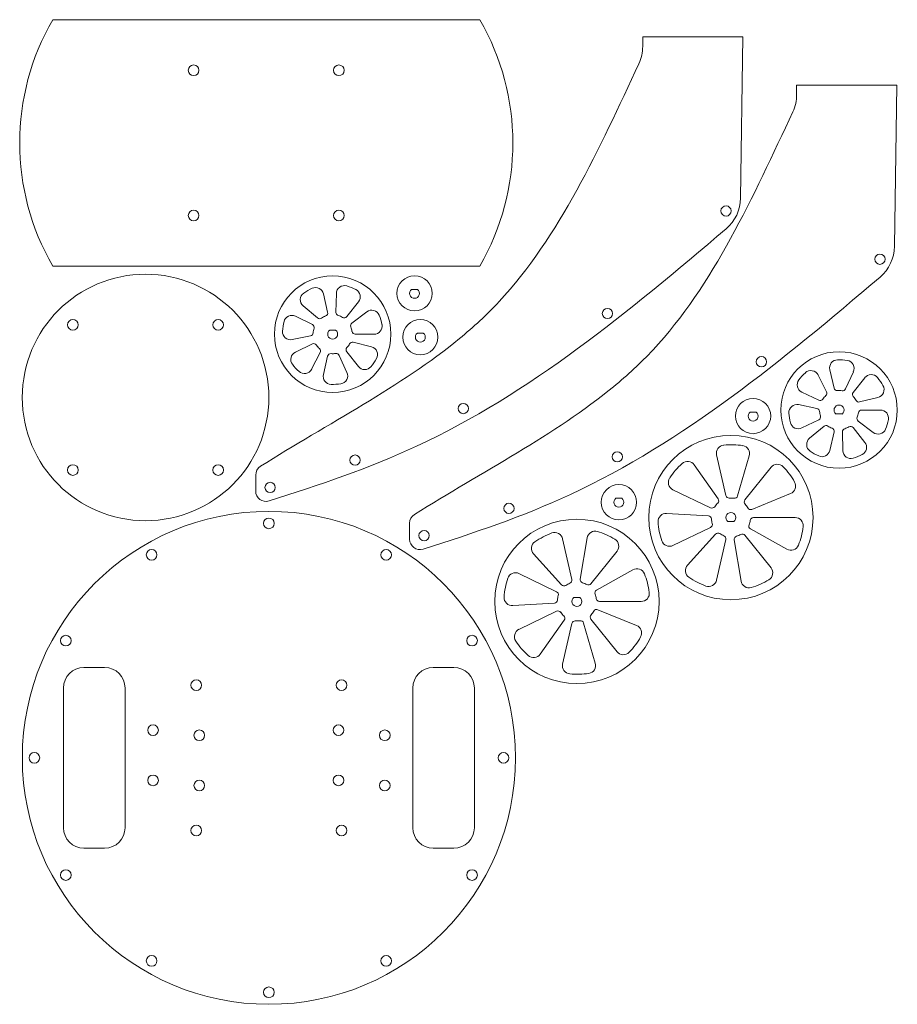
# Model space of a CAD drawing. Header units: inches. Extents: x 0.8 to 22.2, y 23.1 to 47.
import ezdxf

# ---------------------------------------------------------------- set-up
doc = ezdxf.new("R2010")
doc.units = ezdxf.units.IN
doc.header["$MEASUREMENT"] = 0

msp = doc.modelspace()

# ---------------------------------------------------------------- linework, layer by layer
at = {"color": 7, "linetype": 'Continuous', "lineweight": 15}
for p, q in [((1.613, 47.039), (12.005, 47.039)), ((15.969, 46.619), (18.403, 46.619)), ((15.969, 46.39), (15.969, 46.619)), ((18.403, 46.619), (18.351, 42.696)), ((19.715, 45.445), (22.149, 45.445)), ((19.715, 45.217), (19.715, 45.445)), ((22.149, 45.445), (22.098, 41.522)), ((12.005, 41.039), (1.613, 41.039)), ((8.302, 39.917), (8.2, 40.365)), ((8.515, 40.372), (8.505, 39.915)), ((10.489, 40.473), (10.344, 40.473)), ((7.707, 40.071), (8.059, 39.778)), ((8.766, 39.811), (9.052, 40.17)), ((7.93, 39.621), (7.517, 39.82)), ((9.255, 39.929), (8.891, 39.651)), ((7.439, 39.251), (7.887, 39.343)), ((8.496, 39.48), (8.352, 39.48)), ((8.973, 39.383), (9.432, 39.383)), ((10.631, 39.407), (10.485, 39.407)), ((7.93, 39.145), (7.517, 38.946)), ((9.369, 39.074), (8.925, 39.185)), ((7.913, 38.531), (8.121, 38.938)), ((8.302, 38.848), (8.2, 38.401)), ((8.772, 38.452), (8.582, 38.868)), ((8.766, 38.954), (9.052, 38.595)), ((20.236, 38.389), (20.443, 37.981)), ((20.625, 38.071), (20.523, 38.519)), ((21.095, 38.468), (20.905, 38.051)), ((21.089, 37.965), (21.375, 38.324)), ((20.253, 37.775), (19.84, 37.974)), ((19.762, 37.668), (20.21, 37.576)), ((21.692, 37.845), (21.248, 37.734)), ((18.727, 37.487), (18.582, 37.487)), ((20.819, 37.44), (20.675, 37.44)), ((21.295, 37.537), (21.754, 37.537)), ((20.253, 37.299), (19.84, 37.1)), ((21.577, 36.991), (21.214, 37.268)), ((20.03, 36.849), (20.381, 37.142)), ((20.625, 37.002), (20.523, 36.555)), ((20.838, 36.547), (20.828, 37.005)), ((21.089, 37.108), (21.375, 36.749)), ((17.993, 35.453), (17.767, 36.445)), ((17.221, 36.204), (17.806, 35.373)), ((18.563, 36.42), (18.277, 35.444)), ((6.551, 35.562), (6.551, 35.955)), ((18.457, 35.347), (19.091, 36.142)), ((17.621, 35.157), (16.705, 35.598)), ((19.568, 35.505), (18.627, 35.119)), ((15.462, 35.389), (15.316, 35.389)), ((16.552, 35.021), (17.567, 34.96)), ((10.298, 34.389), (10.298, 34.782)), ((18.187, 34.822), (18.043, 34.822)), ((18.664, 34.919), (19.68, 34.919)), ((17.621, 34.681), (16.705, 34.24)), ((17.061, 33.761), (17.742, 34.516)), ((19.479, 34.148), (18.591, 34.644)), ((14.246, 33.412), (14.02, 34.403)), ((14.616, 34.424), (14.45, 33.42)), ((17.993, 34.384), (17.767, 33.393)), ((18.363, 33.372), (18.197, 34.375)), ((18.457, 34.49), (19.091, 33.695)), ((13.314, 34.035), (13.995, 33.28)), ((14.71, 33.306), (15.344, 34.101)), ((13.874, 33.115), (12.958, 33.556)), ((15.732, 33.647), (14.844, 33.152)), ((14.441, 32.974), (14.296, 32.974)), ((14.917, 32.877), (15.934, 32.877)), ((12.806, 32.775), (13.821, 32.836)), ((13.874, 32.639), (12.958, 32.198)), ((15.821, 32.291), (14.88, 32.676)), ((13.474, 31.591), (14.059, 32.423)), ((14.71, 32.448), (15.344, 31.653)), ((14.246, 32.343), (14.02, 31.351)), ((14.816, 31.376), (14.53, 32.352)), ((2.873, 31.27), (2.373, 31.27)), ((10.873, 31.27), (11.373, 31.27)), ((1.873, 30.77), (1.873, 27.37)), ((3.373, 27.37), (3.373, 30.77)), ((10.373, 27.37), (10.373, 30.77)), ((11.873, 30.77), (11.873, 27.37)), ((2.373, 26.87), (2.873, 26.87)), ((11.373, 26.87), (10.873, 26.87))]:
    msp.add_line(p, q, dxfattribs=at)
for centre, radius in [((5.041, 45.806), 0.13), ((8.576, 45.806), 0.13), ((17.996, 42.382), 0.125), ((5.041, 42.271), 0.13), ((8.576, 42.271), 0.13), ((21.743, 41.208), 0.125), ((3.871, 37.843), 3), ((8.424, 39.383), 1.417), ((10.417, 40.377), 0.429), ((15.111, 39.887), 0.125), ((2.103, 39.611), 0.13), ((5.639, 39.611), 0.13), ((10.558, 39.311), 0.429), ((18.857, 38.713), 0.125), ((20.747, 37.537), 1.417), ((11.604, 37.572), 0.125), ((18.655, 37.39), 0.429), ((18.115, 34.919), 2), ((8.968, 36.317), 0.125), ((15.351, 36.398), 0.125), ((2.103, 36.076), 0.13), ((5.639, 36.076), 0.13), ((6.902, 35.653), 0.125), ((15.389, 35.292), 0.429), ((12.715, 35.143), 0.125), ((6.873, 29.07), 6), ((6.873, 34.778), 0.13), ((14.368, 32.877), 2), ((10.648, 34.479), 0.125), ((4.019, 34.013), 0.13), ((9.727, 34.013), 0.13), ((1.93, 31.924), 0.13), ((11.816, 31.924), 0.13), ((5.105, 30.838), 0.13), ((8.641, 30.838), 0.13), ((4.054, 29.743), 0.13), ((5.179, 29.618), 0.13), ((8.567, 29.743), 0.13), ((9.692, 29.618), 0.13), ((1.165, 29.07), 0.13), ((12.581, 29.07), 0.13), ((4.054, 28.522), 0.13), ((5.179, 28.397), 0.13), ((8.567, 28.522), 0.13), ((9.692, 28.397), 0.13), ((5.105, 27.302), 0.13), ((8.641, 27.302), 0.13), ((1.93, 26.216), 0.13), ((11.816, 26.216), 0.13), ((4.019, 24.127), 0.13), ((9.727, 24.127), 0.13), ((6.873, 23.362), 0.13)]:
    msp.add_circle(centre, radius, dxfattribs=at)
for centre, radius, start, end in [((6.809, 44.039), 6, 150, 210), ((6.809, 44.039), 6, 330, 30), ((14.969, 46.39), 1, 334.9813, 0), ((18.715, 45.217), 1, 334.9813, 0), ((17.351, 42.709), 1, 310.3787, 359.2456), ((21.098, 41.535), 1, 310.3787, 359.2456), ((8.008, 40.321), 0.197, 12.8571, 113.9145), ((8.712, 40.368), 0.197, 73.7232, 178.7467), ((8.424, 39.383), 1.223, 62.4859, 73.7232), ((7.833, 40.222), 0.197, 125.1518, 230.1752), ((8.424, 39.383), 1.223, 113.9145, 125.1518), ((8.898, 40.293), 0.197, 321.4286, 62.4859), ((10.417, 40.377), 0.121, 126.8823, 53.1177), ((7.431, 39.642), 0.197, 64.2857, 165.3431), ((8.424, 39.383), 0.475, 111.0292, 124.6851), ((8.226, 39.9), 0.0787, 291.0292, 12.8571), ((8.584, 39.913), 0.0787, 178.7467, 253.2565), ((8.424, 39.383), 0.475, 59.6006, 73.2565), ((8.705, 39.86), 0.0787, 239.6006, 321.4286), ((9.374, 39.772), 0.197, 22.2947, 127.3181), ((8.424, 39.383), 1.223, 11.0573, 22.2947), ((8.424, 39.383), 1.223, 165.3431, 176.5804), ((7.896, 39.55), 0.0787, 342.4578, 64.2857), ((8.109, 39.838), 0.0787, 230.1752, 304.6851), ((8.939, 39.589), 0.0787, 127.3181, 201.8279), ((8.424, 39.383), 0.475, 8.1721, 21.8279), ((9.432, 39.579), 0.197, 270, 11.0573), ((7.4, 39.444), 0.197, 176.5804, 281.6038), ((7.872, 39.42), 0.0787, 281.6038, 356.1136), ((8.424, 39.383), 0.475, 162.4578, 176.1136), ((8.424, 39.383), 0.121, 126.6341, 53.3659), ((8.973, 39.461), 0.0787, 188.1721, 270), ((10.558, 39.311), 0.121, 126.8823, 53.1177), ((7.964, 39.074), 0.0787, 33.8864, 115.7143), ((8.424, 39.383), 0.475, 213.8864, 227.5422), ((8.424, 39.383), 0.475, 316.7435, 330.3994), ((8.906, 39.109), 0.0787, 75.8895, 150.3994), ((9.321, 38.883), 0.197, 330.8661, 75.8895), ((7.602, 38.768), 0.197, 115.7143, 216.7716), ((8.05, 38.974), 0.0787, 333.0324, 47.5422), ((8.379, 38.831), 0.0787, 85.3149, 167.1429), ((8.424, 39.383), 0.475, 265.3149, 278.9708), ((8.511, 38.835), 0.0787, 24.461, 98.9708), ((8.828, 39.003), 0.0787, 136.7435, 218.5714), ((8.424, 39.383), 1.223, 216.7716, 228.0089), ((9.206, 38.718), 0.197, 218.5714, 319.6288), ((8.424, 39.383), 1.223, 319.6288, 330.8661), ((20.715, 38.563), 0.197, 91.7998, 192.8571), ((20.747, 37.537), 1.223, 80.5625, 91.7998), ((20.915, 38.549), 0.197, 335.539, 80.5625), ((7.738, 38.62), 0.197, 228.0089, 333.0324), ((8.392, 38.357), 0.197, 167.1429, 268.2002), ((8.593, 38.37), 0.197, 279.4375, 24.461), ((20.747, 37.537), 1.223, 131.9911, 143.2284), ((20.06, 38.3), 0.197, 26.9676, 131.9911), ((21.529, 38.202), 0.197, 40.3712, 141.4286), ((8.424, 39.383), 1.223, 268.2002, 279.4375), ((19.925, 38.151), 0.197, 143.2284, 244.2857), ((20.747, 37.537), 1.223, 29.1339, 40.3712), ((21.644, 38.036), 0.197, 284.1105, 29.1339), ((20.747, 37.537), 0.475, 132.4578, 146.1136), ((20.373, 37.945), 0.0787, 312.4578, 26.9676), ((20.702, 38.089), 0.0787, 192.8571, 274.6851), ((20.747, 37.537), 0.475, 81.0292, 94.6851), ((20.833, 38.084), 0.0787, 261.0292, 335.539), ((21.151, 37.916), 0.0787, 141.4286, 223.2565), ((19.723, 37.475), 0.197, 78.3962, 183.4196), ((20.287, 37.846), 0.0787, 244.2857, 326.1136), ((20.747, 37.537), 0.121, 306.6341, 233.3659), ((20.747, 37.537), 0.475, 29.6006, 43.2565), ((21.229, 37.81), 0.0787, 209.6006, 284.1105), ((18.655, 37.39), 0.121, 126.8823, 53.1177), ((20.747, 37.537), 1.223, 183.4196, 194.6569), ((20.194, 37.499), 0.0787, 3.8864, 78.3962), ((20.219, 37.37), 0.0787, 295.7143, 17.5422), ((20.747, 37.537), 0.475, 183.8864, 197.5422), ((20.747, 37.537), 0.475, 338.1721, 351.8279), ((21.295, 37.458), 0.0787, 90, 171.8279), ((21.754, 37.34), 0.197, 348.9427, 90), ((19.754, 37.277), 0.197, 194.6569, 295.7143), ((20.432, 37.081), 0.0787, 55.3149, 129.8248), ((21.261, 37.331), 0.0787, 158.1721, 232.6819), ((20.747, 37.537), 1.223, 337.7053, 348.9427), ((20.747, 37.537), 0.475, 235.3149, 248.9708), ((20.548, 37.02), 0.0787, 347.1429, 68.9708), ((20.907, 37.006), 0.0787, 106.7435, 181.2533), ((20.747, 37.537), 0.475, 286.7435, 300.3994), ((21.027, 37.059), 0.0787, 38.5714, 120.3994), ((21.697, 37.147), 0.197, 232.6819, 337.7053), ((17.959, 36.488), 0.197, 95.689, 192.8571), ((18.115, 34.919), 1.774, 80.5625, 95.689), ((20.156, 36.697), 0.197, 129.8248, 234.8482), ((21.221, 36.626), 0.197, 297.5141, 38.5714), ((18.374, 36.475), 0.197, 343.6843, 80.5625), ((20.747, 37.537), 1.223, 234.8482, 246.0855), ((20.331, 36.598), 0.197, 246.0855, 347.1429), ((21.035, 36.551), 0.197, 181.2533, 286.2768), ((20.747, 37.537), 1.223, 286.2768, 297.5141), ((18.115, 34.919), 1.774, 131.9911, 147.1176), ((17.06, 36.091), 0.197, 35.1129, 131.9911), ((19.245, 36.02), 0.197, 44.2604, 141.4286), ((6.801, 35.955), 0.25, 122.2394, 180), ((18.115, 34.919), 1.774, 29.1339, 44.2604), ((16.79, 35.775), 0.197, 147.1176, 244.2857), ((19.493, 35.687), 0.197, 292.2557, 29.1339), ((6.801, 35.562), 0.25, 180, 287.4768), ((15.389, 35.292), 0.121, 126.8823, 53.1177), ((18.115, 34.919), 0.475, 132.4578, 146.1136), ((17.741, 35.327), 0.0787, 312.4578, 35.1129), ((18.07, 35.471), 0.0787, 192.8571, 274.6851), ((18.115, 34.919), 0.475, 81.0292, 94.6851), ((18.202, 35.466), 0.0787, 261.0292, 343.6843), ((18.519, 35.298), 0.0787, 141.4286, 223.2565), ((18.115, 34.919), 0.475, 29.6006, 43.2565), ((16.54, 34.825), 0.197, 86.5414, 183.4196), ((17.655, 35.228), 0.0787, 244.2857, 326.1136), ((18.115, 34.919), 0.121, 306.6341, 233.3659), ((18.597, 35.192), 0.0787, 209.6006, 292.2557), ((10.548, 34.782), 0.25, 122.2394, 180), ((18.115, 34.919), 1.774, 183.4196, 198.5461), ((17.563, 34.881), 0.0787, 3.8864, 86.5414), ((17.587, 34.752), 0.0787, 295.7143, 17.5422), ((18.115, 34.919), 0.475, 183.8864, 197.5422), ((18.115, 34.919), 0.475, 338.1721, 351.8279), ((18.664, 34.84), 0.0787, 90, 171.8279), ((19.68, 34.722), 0.197, 352.8319, 90), ((14.368, 32.877), 1.774, 110.0253, 125.1518), ((13.828, 34.359), 0.197, 12.8571, 110.0253), ((14.811, 34.391), 0.197, 73.7232, 170.6014), ((14.368, 32.877), 1.774, 58.5967, 73.7232), ((17.8, 34.463), 0.0787, 55.3149, 137.97), ((18.115, 34.919), 0.475, 235.3149, 248.9708), ((18.396, 34.441), 0.0787, 38.5714, 120.3994), ((18.629, 34.713), 0.0787, 158.1721, 240.8272), ((18.115, 34.919), 1.774, 337.7053, 352.8319), ((10.548, 34.389), 0.25, 180, 287.4768), ((13.46, 34.167), 0.197, 125.1518, 222.03), ((15.19, 34.224), 0.197, 321.4286, 58.5967), ((16.62, 34.417), 0.197, 198.5461, 295.7143), ((17.916, 34.402), 0.0787, 347.1429, 68.9708), ((18.275, 34.388), 0.0787, 106.7435, 189.3986), ((18.115, 34.919), 0.475, 286.7435, 300.3994), ((19.575, 34.32), 0.197, 240.8272, 337.7053), ((12.873, 33.379), 0.197, 64.2857, 161.4539), ((15.828, 33.476), 0.197, 22.2947, 119.1728), ((17.207, 33.629), 0.197, 137.97, 234.8482), ((18.937, 33.572), 0.197, 301.4033, 38.5714), ((14.368, 32.877), 1.774, 161.4539, 176.5804), ((14.368, 32.877), 0.475, 111.0292, 124.6851), ((14.17, 33.394), 0.0787, 291.0292, 12.8571), ((14.528, 33.408), 0.0787, 170.6014, 253.2565), ((14.368, 32.877), 0.475, 59.6006, 73.2565), ((14.368, 32.877), 1.774, 7.1681, 22.2947), ((18.115, 34.919), 1.774, 234.8482, 249.9747), ((17.575, 33.437), 0.197, 249.9747, 347.1429), ((18.557, 33.404), 0.197, 189.3986, 286.2768), ((18.115, 34.919), 1.774, 286.2768, 301.4033), ((13.84, 33.044), 0.0787, 342.4578, 64.2857), ((14.053, 33.333), 0.0787, 222.03, 304.6851), ((14.649, 33.355), 0.0787, 239.6006, 321.4286), ((14.883, 33.083), 0.0787, 119.1728, 201.8279), ((15.934, 33.074), 0.197, 270, 7.1681), ((12.794, 32.971), 0.197, 176.5804, 273.4586), ((13.816, 32.915), 0.0787, 273.4586, 356.1136), ((14.368, 32.877), 0.475, 162.4578, 176.1136), ((14.368, 32.877), 0.121, 126.6341, 53.3659), ((14.368, 32.877), 0.475, 8.1721, 21.8279), ((14.917, 32.956), 0.0787, 188.1721, 270), ((13.909, 32.568), 0.0787, 33.8864, 115.7143), ((14.368, 32.877), 0.475, 213.8864, 227.5422), ((14.368, 32.877), 0.475, 316.7435, 330.3994), ((14.85, 32.604), 0.0787, 67.7443, 150.3994), ((13.995, 32.468), 0.0787, 324.8871, 47.5422), ((14.323, 32.325), 0.0787, 85.3149, 167.1429), ((14.368, 32.877), 0.475, 265.3149, 278.9708), ((14.455, 32.33), 0.0787, 16.3157, 98.9708), ((14.772, 32.498), 0.0787, 136.7435, 218.5714), ((13.044, 32.021), 0.197, 115.7143, 212.8824), ((15.746, 32.109), 0.197, 330.8661, 67.7443), ((14.368, 32.877), 1.774, 212.8824, 228.0089), ((14.368, 32.877), 1.774, 315.7396, 330.8661), ((15.498, 31.776), 0.197, 218.5714, 315.7396), ((13.313, 31.705), 0.197, 228.0089, 324.8871), ((2.373, 30.77), 0.5, 90, 180), ((2.873, 30.77), 0.5, 0, 90), ((10.873, 30.77), 0.5, 90, 180), ((11.373, 30.77), 0.5, 0, 90), ((14.212, 31.307), 0.197, 167.1429, 264.311), ((14.627, 31.321), 0.197, 279.4375, 16.3157), ((14.368, 32.877), 1.774, 264.311, 279.4375), ((2.373, 27.37), 0.5, 180, 270), ((2.873, 27.37), 0.5, 270, 0), ((10.873, 27.37), 0.5, 180, 270), ((11.373, 27.37), 0.5, 270, 0)]:
    msp.add_arc(centre, radius, start, end, dxfattribs=at)
for points, knots in [([(6.668, 36.167), (8.298, 37.195), (10.52, 38.328), (13.725, 41.284), (14.921, 43.922), (15.875, 45.967)], [0.0154529, 0.0154529, 0.0154529, 0.0154529, 0.4203938, 0.5177582, 0.9890965, 0.9890965, 0.9890965, 0.9890965]), ([(10.414, 34.993), (12.045, 36.021), (14.267, 37.155), (17.472, 40.11), (18.667, 42.749), (19.621, 44.794)], [0.0154529, 0.0154529, 0.0154529, 0.0154529, 0.4203938, 0.5177582, 0.9890965, 0.9890965, 0.9890965, 0.9890965]), ([(17.999, 41.947), (15.623, 39.927), (12.233, 37.112), (8.101, 35.71), (6.876, 35.324)], [0.0308643, 0.0308643, 0.0308643, 0.0308643, 0.6663069, 0.9301913, 0.9301913, 0.9301913, 0.9301913]), ([(21.746, 40.774), (19.37, 38.753), (15.98, 35.938), (11.847, 34.536), (10.623, 34.15)], [0.0308643, 0.0308643, 0.0308643, 0.0308643, 0.6663069, 0.9301913, 0.9301913, 0.9301913, 0.9301913])]:
    msp.add_open_spline(points, degree=3, knots=knots, dxfattribs=at)

doc.saveas('drawing.dxf')
